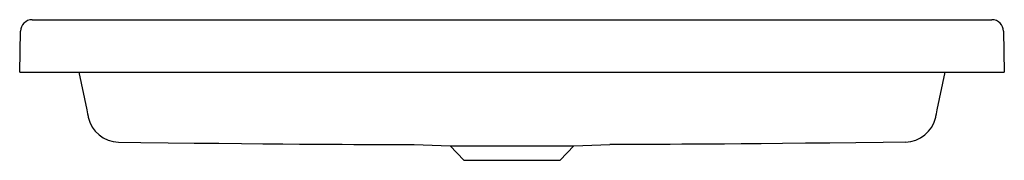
# Model space of a CAD drawing. Header units: millimetres. Extents: x 5004.372 to 5005.123, y 3071.23 to 3071.337.
import ezdxf

# ---------------------------------------------------------------- set-up
doc = ezdxf.new("R2010")
doc.units = ezdxf.units.MM
doc.layers.add('SANINDUSA', color=3, linetype='Continuous')

msp = doc.modelspace()

# ---------------------------------------------------------------- linework, layer by layer
at = {"layer": 'SANINDUSA'}
for p, q in [((5004.38118, 3071.3368), (5005.11349, 3071.3368)), ((5004.37163, 3071.2968), (5004.37218, 3071.32796)), ((5005.12249, 3071.32796), (5005.12303, 3071.2968)), ((5004.37163, 3071.2968), (5004.37663, 3071.2968)), ((5004.37663, 3071.2968), (5005.11803, 3071.2968)), ((5004.41675, 3071.2968), (5004.42283, 3071.26818)), ((5005.07184, 3071.26818), (5005.07792, 3071.2968)), ((5005.11803, 3071.2968), (5005.12303, 3071.2968)), ((5004.67269, 3071.24177), (5004.70024, 3071.24081)), ((5004.70024, 3071.24081), (5004.71059, 3071.22971)), ((5004.70024, 3071.24081), (5004.74733, 3071.24081)), ((5004.74733, 3071.24081), (5004.79443, 3071.24081)), ((5004.78407, 3071.22971), (5004.79443, 3071.24081)), ((5004.79443, 3071.24081), (5004.82199, 3071.24177)), ((5004.71059, 3071.22971), (5004.74733, 3071.22971)), ((5004.74733, 3071.22971), (5004.78407, 3071.22971))]:
    msp.add_line(p, q, dxfattribs=at)
at = {"layer": 'SANINDUSA', "flags": 128}
for points in [[(5004.42283, 3071.26818), (5004.42346, 3071.26521), (5004.42384, 3071.26342), (5004.42401, 3071.26265), (5004.424, 3071.26267)], [(5005.07067, 3071.26267), (5005.07066, 3071.26265), (5005.07083, 3071.26342), (5005.07121, 3071.26521), (5005.07184, 3071.26818)], [(5004.44713, 3071.24348), (5004.46407, 3071.24328), (5004.48504, 3071.24304), (5004.50485, 3071.24282), (5004.52348, 3071.24262), (5004.54094, 3071.24245), (5004.55722, 3071.2423), (5004.57233, 3071.24217), (5004.58516, 3071.24207), (5004.59699, 3071.24199), (5004.60784, 3071.24192), (5004.61771, 3071.24187), (5004.62659, 3071.24183), (5004.63448, 3071.2418), (5004.64043, 3071.24179), (5004.64566, 3071.24177), (5004.65018, 3071.24176), (5004.65398, 3071.24176), (5004.65706, 3071.24176), (5004.65943, 3071.24176), (5004.66121, 3071.24176), (5004.66349, 3071.24176), (5004.6669, 3071.24176), (5004.67269, 3071.24177)], [(5005.04752, 3071.24349), (5005.0306, 3071.24328), (5005.00962, 3071.24304), (5004.98982, 3071.24282), (5004.97119, 3071.24262), (5004.95373, 3071.24245), (5004.93744, 3071.2423), (5004.92233, 3071.24217), (5004.90951, 3071.24207), (5004.89767, 3071.24199), (5004.88682, 3071.24192), (5004.87696, 3071.24187), (5004.86808, 3071.24183), (5004.86019, 3071.2418), (5004.85424, 3071.24179), (5004.84901, 3071.24177), (5004.84449, 3071.24176), (5004.84069, 3071.24176), (5004.83761, 3071.24176), (5004.83524, 3071.24176), (5004.83345, 3071.24176), (5004.83118, 3071.24176), (5004.82777, 3071.24176), (5004.82197, 3071.24177)]]:
    msp.add_lwpolyline(points, dxfattribs=at)
at = {"layer": 'SANINDUSA'}
for centre, radius, start, end in [((5004.38118, 3071.3278), 0.009, 90, 179), ((5005.11349, 3071.3278), 0.009, 1, 90), ((5004.44751, 3071.26749), 0.024, 191.64035, 269.04502), ((5005.04715, 3071.26749), 0.024, 270.87326, 348.35983)]:
    msp.add_arc(centre, radius, start, end, dxfattribs=at)

doc.saveas('drawing.dxf')
